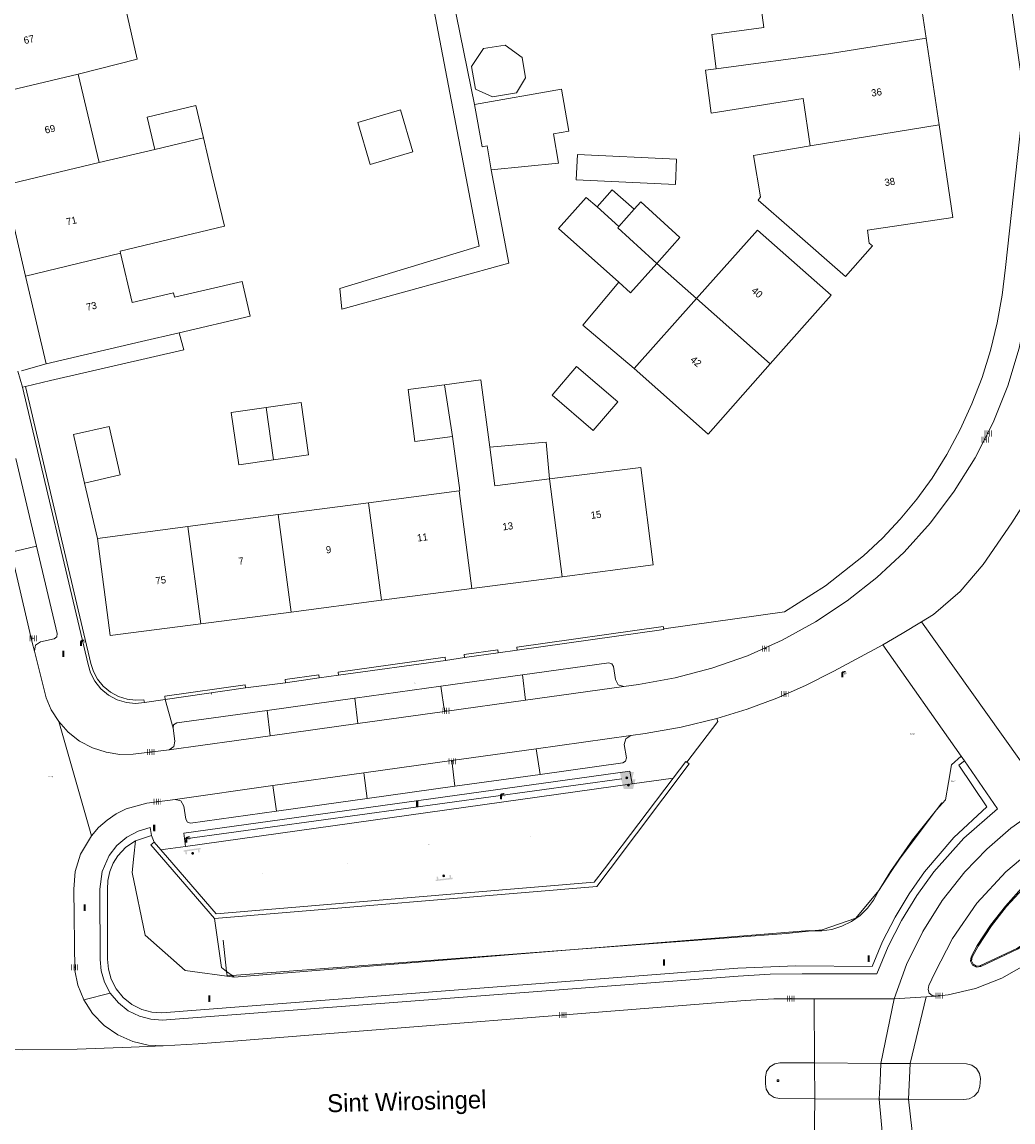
# Model space of a CAD drawing. Header units: metres. Extents: x 197457 to 198138, y 353986 to 354984.
# Tile 72 of 217: x 197927 to 197996, y 354077 to 354154. Entities that reach past the tile are written whole.
import ezdxf
from ezdxf.enums import TextEntityAlignment as Align

# ---------------------------------------------------------------- set-up
doc = ezdxf.new("R2010")
doc.units = ezdxf.units.M
doc.header["$MEASUREMENT"] = 0
for name, color, linetype, lineweight, true_color in [('afvalbak', 7, 'Continuous', 0, 0x6a2d14), ('bank', 7, 'Continuous', 0, 0x681648), ('benzine-   olieput', 7, 'Continuous', 0, 0x104b6e), ('CAI-kast', 7, 'Continuous', 0, 0x104b6e), ('kolk', 7, 'Continuous', 0, 0x104b6e), ('lichtmast', 7, 'Continuous', 0, 0x104b6e), ('speelvoorziening', 7, 'Continuous', 0, 0x4a641a), ('verkeersbordpaal', 7, 'Continuous', 0, 0x104b6e)]:
    doc.layers.add(name, color=color, linetype=linetype, lineweight=lineweight, true_color=true_color)
for name, color, linetype, lineweight in [('bijgebouw', 1, 'Continuous', 13), ('cultuurscheiding geen IMGeo', 7, 'Continuous', 0), ('grens individueel parkeervak', 7, 'Continuous', 0), ('Grens maaiveld', 253, 'Continuous', 0), ('grens WOZ object', 7, 'Continuous', 0), ('heg geen IMGeo', 7, 'Continuous', 0), ('hoofdgebouw', 1, 'Continuous', 0), ('Hoogtepunt', 7, 'Continuous', 0), ('huisnummerreeks BGT', 7, 'Continuous', 0), ('kant muur geen IMGeo', 30, 'Continuous', 0), ('kant onverhard', 7, 'Continuous', 0), ('kant verharding', 7, 'Continuous', 0), ('kruinlijn', 1, 'Continuous', 0), ('muur breder dan 30cm', 30, 'Continuous', 0), ('openbare ruimte label tekst', 7, 'Continuous', 0), ('raster geen IMGeo', 7, 'Continuous', 0), ('tussenmuur', 1, 'Continuous', 13), ('tussenmuur bijgebouw (GBKN Zuid)', 1, 'Continuous', 13), ('verkeerszuil', 7, 'Continuous', 0), ('vlakafsluiter', 1, 'Continuous', 0)]:
    doc.layers.add(name, color=color, linetype=linetype, lineweight=lineweight)
doc.styles.add('Style-WORKING', font='WORKING.shx')

# ---------------------------------------------------------------- blocks, each defined once
blk = doc.blocks.new('bak')
at = {"layer": 'afvalbak', "linetype": 'Continuous', "lineweight": 0, "true_color": 0xbd2877}
h = blk.add_hatch(color=232, dxfattribs=at)
h.paths.add_polyline_path([(-0.325, -0.275), (-0.5, 0.4), (0.5, 0.4), (0.325, -0.275)])
edge = h.paths.add_edge_path(flags=16)
edge.add_arc((0, 0), 0.1, 0, 360)
at = {"layer": 'afvalbak', "linetype": 'Continuous', "lineweight": 0, "true_color": 0x681648}
blk.add_hatch(color=219, dxfattribs=at).paths.add_polyline_path([(0.1, 0, 1), (-0.1, 0, 1)])
blk = doc.blocks.new('bank')
at = {"layer": 'bank', "linetype": 'Continuous', "lineweight": 0, "true_color": 0xde7233}
blk.add_hatch(color=13, dxfattribs=at).paths.add_polyline_path([(0.4, 0), (0.4, 0.2), (-0.4, 0.2), (-0.4, 0), (-0.5, 0), (-0.5, 0.2), (-0.6, 0.2), (-0.6, 0.3), (0.6, 0.3), (0.6, 0.2), (0.5, 0.2), (0.5, 0)])
at = {"layer": 'bank', "linetype": 'Continuous', "lineweight": 0, "true_color": 0x6a2d14}
blk.add_hatch(color=26, dxfattribs=at).paths.add_polyline_path([(0.1, 0, 1), (-0.1, 0, 1)])
blk = doc.blocks.new('kolk')
at = {"layer": 'kolk', "linetype": 'Continuous', "lineweight": 0, "true_color": 0xbd2877}
for points in [[(-0.49, -0.43), (-0.49, 0), (-0.49, 0.42), (-0.4, 0.42), (-0.4, 0), (-0.4, -0.43)], [(-0.19, -0.43), (-0.19, 0), (-0.19, 0.42), (-0.11, 0.42), (-0.11, 0), (-0.11, -0.43)], [(0.11, -0.43), (0.11, 0), (0.11, 0.42), (0.19, 0.42), (0.19, 0), (0.19, -0.43)], [(0.4, -0.43), (0.4, 0), (0.4, 0.42), (0.49, 0.42), (0.49, 0), (0.49, -0.43)]]:
    blk.add_hatch(color=232, dxfattribs=at).paths.add_polyline_path(points)
at = {"layer": 'kolk', "linetype": 'Continuous', "lineweight": 0, "true_color": 0x681648}
blk.add_hatch(color=219, dxfattribs=at).paths.add_polyline_path([(0.1, 0, 1), (-0.1, 0, 1)])
blk = doc.blocks.new('kast')
at = {"layer": 'CAI-kast', "linetype": 'Continuous', "lineweight": 0, "true_color": 0xbd2877}
h = blk.add_hatch(color=232, dxfattribs=at)
edge = h.paths.add_edge_path()
edge.add_arc((0, 0), 0.1, 0, 360)
edge.add_line((0, -0.1), (0.34, -0.1))
edge.add_line((0.34, -0.1), (0.34, 0.47))
edge.add_line((0.34, 0.47), (-0.34, 0.47))
edge.add_line((-0.34, 0.47), (-0.34, -0.1))
edge.add_line((-0.34, -0.1), (0, -0.1))
edge = h.paths.add_edge_path(flags=16)
edge.add_arc((-0.2, 0.31), 0.0607, 0, 360)
at = {"layer": 'CAI-kast', "linetype": 'Continuous', "lineweight": 0, "true_color": 0x681648}
blk.add_hatch(color=219, dxfattribs=at).paths.add_polyline_path([(-0.1, 0, 1), (0.1, 0, 1)])
at = {"layer": 'CAI-kast', "color": 232, "linetype": 'Continuous', "lineweight": 0, "true_color": 0xbd2877, "extrusion": (0, 0, -1)}
blk.add_solid([(-0.34, 0.65), (0.34, 0.65), (-0.34, 0.55), (0.34, 0.55)], dxfattribs=at)
blk = doc.blocks.new('benzineolieput')
at = {"layer": 'benzine-   olieput', "linetype": 'Continuous', "lineweight": 0, "true_color": 0xbd2877}
h = blk.add_hatch(color=232, dxfattribs=at)
edge = h.paths.add_edge_path()
edge.add_spline(control_points=[(0.44, 0), (0.44, 0.04), (0.43, 0.09), (0.36, 0.2), (0.28, 0.26), (0.09, 0.32), (-0.02, 0.33), (-0.22, 0.29), (-0.31, 0.24), (-0.42, 0.12), (-0.44, 0.06), (-0.44, -0.06), (-0.42, -0.12), (-0.33, -0.22), (-0.28, -0.26), (-0.1, -0.33), (0.04, -0.33), (0.27, -0.27), (0.37, -0.2), (0.43, -0.08), (0.44, -0.04), (0.44, 0)], knot_values=[0, 0, 0, 0, 0.060484, 0.060484, 0.178041, 0.178041, 0.295599, 0.295599, 0.413157, 0.413157, 0.498623, 0.498623, 0.584089, 0.584089, 0.669555, 0.669555, 0.808438, 0.808438, 0.94732, 0.94732, 1, 1, 1, 1], degree=3, periodic=0)
edge = h.paths.add_edge_path(flags=16)
edge.add_ellipse((0, 0), major_axis=(0.392, 0), ratio=0.689655, start_angle=0, end_angle=360)
h = blk.add_hatch(color=232, dxfattribs=at)
h.paths.add_polyline_path([(-0.05, -0.09, -0.572477), (-0.05, 0.09, 0.381612), (-0.15, 0.17), (-0.25, 0.17), (-0.25, -0.18), (-0.15, -0.18, 0.381612)])
h.paths.add_polyline_path([(-0.15, -0.12), (-0.2, -0.12), (-0.2, -0.02), (-0.15, -0.02, -1)], flags=16)
h.paths.add_polyline_path([(-0.15, 0.02), (-0.2, 0.02), (-0.2, 0.12), (-0.15, 0.12, -1)], flags=16)
at = {"layer": 'benzine-   olieput', "linetype": 'Continuous', "lineweight": 0, "true_color": 0x681648}
blk.add_hatch(color=219, dxfattribs=at).paths.add_polyline_path([(0.1, 0, 1), (-0.1, 0, 1)])
at = {"layer": 'benzine-   olieput', "linetype": 'Continuous', "lineweight": 0, "true_color": 0xbd2877}
h = blk.add_hatch(color=232, dxfattribs=at)
h.paths.add_polyline_path([(0.27, -0.08), (0.27, 0.07, 1), (0.07, 0.07), (0.07, 0.07, -0.377964), (0.07, -0.07), (0.07, -0.08, 1)])
h.paths.add_polyline_path([(0.12, -0.08), (0.12, 0.07, -1), (0.23, 0.07), (0.23, -0.08, -1)], flags=16)
blk = doc.blocks.new('lichtmast')
at = {"layer": 'lichtmast', "linetype": 'Continuous', "lineweight": 0, "true_color": 0xbd2877}
for points in [[(0.15, 0.42, -0.344151), (0.3, 0.61), (0.43, 0.64, 0.960861), (0.4, 0.79), (0.1, 0.74, 0.366629), (-0.15, 0.45), (-0.15, -0.1), (0, -0.1, -0.414214), (-0.1, 0, -1), (0.1, 0, -0.414214), (0, -0.1), (0.15, -0.1)], [(0.35, 0.55, 1), (0.3, 0.56), (0.23, 0.32, 1), (0.28, 0.31)], [(0.42, 0.58, 1), (0.38, 0.57), (0.44, 0.33, 1), (0.48, 0.34)], [(0.49, 0.61, 1), (0.45, 0.58), (0.63, 0.4, 1), (0.66, 0.43)]]:
    blk.add_hatch(color=232, dxfattribs=at).paths.add_polyline_path(points)
at = {"layer": 'lichtmast', "linetype": 'Continuous', "lineweight": 0, "true_color": 0x681648}
blk.add_hatch(color=219, dxfattribs=at).paths.add_polyline_path([(-0.1, 0, 1), (0.1, 0, 1)])
blk = doc.blocks.new('DUMMY_2')
at = {"layer": 'verkeerszuil', "color": 7, "lineweight": 0, "flags": 128}
blk.add_lwpolyline([(0.5, -0.5), (-0.5, -0.5), (-0.5, 0.5), (0.5, 0.5), (0.5, -0.5)], close=True, dxfattribs=at)
blk = doc.blocks.new('paal')
at = {"layer": 'verkeersbordpaal', "linetype": 'Continuous', "lineweight": 0, "true_color": 0xbd2877}
blk.add_hatch(color=232, dxfattribs=at).paths.add_polyline_path([(0.15, 0.8), (-0.15, 0.8), (-0.15, -0.1), (0, -0.1, -0.414214), (-0.1, 0, -1), (0.1, 0, -0.414214), (0, -0.1), (0.15, -0.1)])
at = {"layer": 'verkeersbordpaal', "linetype": 'Continuous', "lineweight": 0, "true_color": 0x681648}
blk.add_hatch(color=219, dxfattribs=at).paths.add_polyline_path([(-0.1, 0, 1), (0.1, 0, 1)])
blk = doc.blocks.new('speelvoorziening')
at = {"layer": 'speelvoorziening', "linetype": 'Continuous', "lineweight": 0, "true_color": 0xde7233}
h = blk.add_hatch(color=13, dxfattribs=at)
h.paths.add_polyline_path([(-0.41, 0.3, 1), (-0.43, 0.24), (-0.06, 0.1, 1.9537), (0.12, 0.03), (0.49, -0.12, 1), (0.52, -0.06)])
edge = h.paths.add_edge_path(flags=16)
edge.add_arc((0, 0), 0.1, 0, 360)
at = {"layer": 'speelvoorziening', "linetype": 'Continuous', "lineweight": 0, "true_color": 0x6a2d14}
blk.add_hatch(color=26, dxfattribs=at).paths.add_polyline_path([(-0.1, 0, 1), (0.1, 0, 1)])

msp = doc.modelspace()

# ---------------------------------------------------------------- linework, layer by layer
at = {"layer": 'bijgebouw', "linetype": 'Continuous', "lineweight": 13}
for p, q in [((197939.614, 354146.12), (197939.082, 354148.382)), ((197959.761, 354143.883), (197959.46, 354145.566)), ((197933.781, 354122.527), (197933.001, 354125.914)), ((197931.293, 354121.954), (197933.781, 354122.527))]:
    msp.add_line(p, q, dxfattribs=at)
at = {"layer": 'bijgebouw', "linetype": 'Continuous', "lineweight": 13, "flags": 128}
for points in [[(197964.102, 354146.398), (197965.192, 354146.593), (197964.663, 354149.544), (197958.585, 354148.455)], [(197939.082, 354148.382), (197935.679, 354147.566), (197936.209, 354145.314)], [(197958.585, 354148.455), (197959.114, 354145.504), (197959.46, 354145.566)], [(197964.102, 354146.398), (197964.466, 354144.362), (197959.761, 354143.883)], [(197967.161, 354141.29), (197966.406, 354141.961), (197964.458, 354139.769), (197968.687, 354136.01)], [(197969.765, 354141.129), (197970.22, 354141.641), (197972.951, 354139.142), (197971.339, 354137.328)], [(197964.013, 354128.113), (197965.734, 354130.117), (197968.617, 354127.64), (197966.896, 354125.636), (197964.013, 354128.113)], [(197956.485, 354128.84), (197953.936, 354128.503), (197954.418, 354124.855), (197957.05, 354125.203)], [(197944.519, 354123.587), (197946.962, 354123.937), (197946.439, 354127.589), (197943.996, 354127.239)], [(197944.519, 354123.587), (197942.075, 354123.237), (197941.552, 354126.889), (197943.996, 354127.239)], [(197933.001, 354125.914), (197930.513, 354125.341), (197931.293, 354121.954)]]:
    msp.add_lwpolyline(points, dxfattribs=at)
at = {"layer": 'cultuurscheiding geen IMGeo', "linetype": 'Continuous', "lineweight": 0}
for p, q in [((197965.556, 354089.274), (197975.981, 354090.12)), ((197941.76, 354087.344), (197965.556, 354089.274)), ((197941.612, 354087.457), (197941.228, 354087.752)), ((197941.76, 354087.344), (197941.612, 354087.457))]:
    msp.add_line(p, q, dxfattribs=at)
at = {"layer": 'cultuurscheiding geen IMGeo', "linetype": 'Continuous', "lineweight": 0, "flags": 128}
for points in [[(197992.651, 354102.832), (197991.974, 354102.21), (197991.763, 354100.991)], [(197991.763, 354100.991), (197991.552, 354099.771), (197990.934, 354099.07)], [(197987.698, 354094.74), (197989.241, 354096.961), (197990.934, 354099.07)], [(197984.965, 354091.24), (197985.57, 354091.668), (197986.095, 354092.178), (197986.526, 354092.748), (197986.881, 354093.41)], [(197941.228, 354087.752), (197940.882, 354088.017), (197940.373, 354091.446)], [(197982.208, 354090.596), (197982.897, 354090.585), (197983.603, 354090.693), (197984.302, 354090.912), (197984.965, 354091.24)], [(197975.981, 354090.12), (197982.035, 354090.611), (197982.208, 354090.596)]]:
    msp.add_lwpolyline(points, dxfattribs=at)
at = {"layer": 'grens individueel parkeervak', "linetype": 'Continuous', "lineweight": 0}
for p, q in [((197926.465, 354123.676), (197927.922, 354117.528)), ((197926.148, 354117.115), (197927.922, 354117.528)), ((197956.215, 354107.718), (197961.955, 354108.516)), ((197962.165, 354106.75), (197961.955, 354108.516)), ((197950.204, 354106.882), (197956.215, 354107.718)), ((197956.215, 354107.718), (197956.48, 354105.958)), ((197969.038, 354107.707), (197962.165, 354106.75)), ((197944.061, 354106.028), (197950.204, 354106.882)), ((197950.42, 354105.114), (197950.204, 354106.882)), ((197962.165, 354106.75), (197956.48, 354105.958)), ((197944.278, 354104.258), (197944.061, 354106.028)), ((197956.48, 354105.958), (197950.42, 354105.114)), ((197950.42, 354105.114), (197944.278, 354104.258)), ((197944.278, 354104.258), (197937.22, 354103.275)), ((197969.528, 354104.266), (197962.911, 354103.34)), ((197962.911, 354103.34), (197956.994, 354102.512)), ((197963.169, 354101.547), (197962.911, 354103.34)), ((197956.994, 354102.512), (197950.842, 354101.651)), ((197956.994, 354102.512), (197957.218, 354100.718)), ((197950.842, 354101.651), (197944.475, 354100.76)), ((197951.062, 354099.861), (197950.842, 354101.651)), ((197963.169, 354101.547), (197957.218, 354100.718)), ((197944.475, 354100.76), (197937.626, 354099.801)), ((197944.475, 354100.76), (197944.728, 354098.979)), ((197957.218, 354100.718), (197951.062, 354099.861)), ((197951.062, 354099.861), (197944.728, 354098.979))]:
    msp.add_line(p, q, dxfattribs=at)
at = {"layer": 'grens individueel parkeervak', "linetype": 'Continuous', "lineweight": 0, "flags": 128}
for points in [[(197927.922, 354117.528), (197929.372, 354111.406), (197929.336, 354111.176), (197929.147, 354111.038), (197928.206, 354110.842), (197927.862, 354110.597), (197927.78, 354110.182)], [(197926.148, 354117.115), (197927.626, 354110.796), (197927.78, 354110.182)], [(197961.955, 354108.516), (197967.981, 354109.354), (197968.205, 354109.3), (197968.324, 354109.102), (197968.46, 354108.185), (197968.649, 354107.825), (197969.038, 354107.707)], [(197937.487, 354104.788), (197937.523, 354105.03), (197937.736, 354105.149), (197944.061, 354106.028)], [(197937.22, 354103.275), (197937.537, 354103.502), (197937.609, 354103.885), (197937.487, 354104.788)], [(197963.169, 354101.547), (197968.969, 354102.354), (197969.163, 354102.479), (197969.217, 354102.703), (197969.063, 354103.636), (197969.172, 354104.042), (197969.528, 354104.266)], [(197944.728, 354098.979), (197938.706, 354098.141), (197938.485, 354098.205), (197938.366, 354098.402), (197938.236, 354099.333), (197938.027, 354099.692), (197937.626, 354099.801)]]:
    msp.add_lwpolyline(points, dxfattribs=at)
at = {"layer": 'Grens maaiveld', "linetype": 'Continuous', "lineweight": 0}
for p, q in [((197965.556, 354089.274), (197975.981, 354090.12)), ((197941.76, 354087.344), (197965.556, 354089.274)), ((197941.612, 354087.457), (197941.228, 354087.752)), ((197941.76, 354087.344), (197941.612, 354087.457)), ((197982.358, 354085.826), (197982.384, 354081.352)), ((197987.969, 354085.833), (197987.025, 354081.311)), ((197990.207, 354085.974), (197987.969, 354085.833)), ((197990.207, 354085.974), (197989.084, 354081.295)), ((197990.901, 354086.018), (197990.207, 354085.974)), ((197989.084, 354081.295), (197987.025, 354081.311)), ((197982.416, 354078.827), (197982.345, 354074.684)), ((197988.963, 354078.812), (197986.919, 354078.802)), ((197986.919, 354078.802), (197987.299, 354074.646)), ((197989.446, 354074.601), (197988.963, 354078.812))]:
    msp.add_line(p, q, dxfattribs=at)
at = {"layer": 'Grens maaiveld', "linetype": 'Continuous', "lineweight": 0, "flags": 128}
for points in [[(197992.651, 354102.832), (197991.974, 354102.21), (197991.763, 354100.991)], [(197991.763, 354100.991), (197991.552, 354099.771), (197990.934, 354099.07)], [(197987.698, 354094.74), (197989.241, 354096.961), (197990.934, 354099.07)], [(197984.965, 354091.24), (197985.57, 354091.668), (197986.095, 354092.178), (197986.526, 354092.748), (197986.881, 354093.41)], [(197941.228, 354087.752), (197940.882, 354088.017), (197940.373, 354091.446)], [(197982.208, 354090.596), (197982.897, 354090.585), (197983.603, 354090.693), (197984.302, 354090.912), (197984.965, 354091.24)], [(197975.981, 354090.12), (197982.035, 354090.611), (197982.208, 354090.596)]]:
    msp.add_lwpolyline(points, dxfattribs=at)
at = {"layer": 'grens WOZ object', "linetype": 'Continuous', "lineweight": 0}
for p, q in [((197958.362, 354151.118), (197959.22, 354152.377)), ((197959.22, 354152.377), (197960.74, 354152.612)), ((197960.74, 354152.612), (197961.909, 354151.755)), ((197961.909, 354151.755), (197962.146, 354150.325)), ((197958.655, 354149.538), (197958.362, 354151.118)), ((197962.146, 354150.325), (197961.53, 354149.269)), ((197959.832, 354149.009), (197958.655, 354149.538)), ((197961.53, 354149.269), (197959.832, 354149.009)), ((197950.406, 354147.209), (197953.407, 354148.087)), ((197953.407, 354148.087), (197954.27, 354145.14)), ((197951.269, 354144.262), (197950.406, 354147.209)), ((197954.27, 354145.14), (197951.269, 354144.262)), ((197968.695, 354139.926), (197967.161, 354141.29)), ((197968.695, 354139.926), (197969.765, 354141.129)), ((197974.123, 354134.866), (197971.339, 354137.328)), ((197969.769, 354129.971), (197974.123, 354134.866)), ((197959.657, 354124.462), (197960.016, 354121.746)), ((197960.016, 354121.746), (197963.824, 354122.248))]:
    msp.add_line(p, q, dxfattribs=at)
at = {"layer": 'grens WOZ object', "linetype": 'Continuous', "lineweight": 0, "flags": 128}
for points in [[(197965.787, 354144.964), (197972.735, 354144.629), (197972.65, 354142.864), (197965.702, 354143.198), (197965.787, 354144.964)], [(197969.765, 354141.129), (197968.227, 354142.493), (197967.161, 354141.29)], [(197968.687, 354136.01), (197969.514, 354135.275), (197971.339, 354137.328)], [(197969.769, 354129.971), (197966.161, 354133.019), (197968.687, 354136.01)], [(197963.824, 354122.248), (197963.59, 354124.82), (197959.657, 354124.462)]]:
    msp.add_lwpolyline(points, dxfattribs=at)
at = {"layer": 'heg geen IMGeo', "linetype": 'Continuous', "lineweight": 0}
msp.add_line((197938.324, 354097.03), (197968.898, 354101.248), dxfattribs=at)
at = {"layer": 'hoofdgebouw', "linetype": 'Continuous', "lineweight": 0}
for p, q in [((197990.209, 354153.108), (197989.282, 354159.381)), ((197991.105, 354147.043), (197990.209, 354153.108)), ((197932.308, 354144.391), (197930.839, 354150.598)), ((197940.226, 354143.521), (197939.614, 354146.12)), ((197936.209, 354145.314), (197932.308, 354144.391)), ((197925.671, 354142.82), (197927.163, 354136.45)), ((197934.628, 354134.589), (197933.808, 354138.053)), ((197927.163, 354136.45), (197928.604, 354130.299)), ((197937.899, 354132.476), (197935.273, 354131.861)), ((197928.604, 354130.299), (197935.273, 354131.861)), ((197957.05, 354125.203), (197957.55, 354121.42)), ((197957.499, 354121.413), (197951.174, 354120.577)), ((197957.55, 354121.42), (197957.499, 354121.413)), ((197951.174, 354120.577), (197944.849, 354119.741)), ((197944.849, 354119.741), (197938.524, 354118.906)), ((197932.2, 354118.07), (197938.524, 354118.906)), ((197958.404, 354114.565), (197964.731, 354115.39)), ((197952.077, 354113.74), (197958.404, 354114.565)), ((197945.75, 354112.915), (197952.077, 354113.74)), ((197939.425, 354112.09), (197945.75, 354112.915))]:
    msp.add_line(p, q, dxfattribs=at)
at = {"layer": 'hoofdgebouw', "linetype": 'Continuous', "lineweight": 0, "flags": 128}
for points in [[(197975.508, 354150.972), (197975.188, 354153.37), (197978.828, 354153.856), (197978.318, 354157.673)], [(197934.173, 354155.139), (197934.98, 354151.634), (197930.839, 354150.598)], [(197975.508, 354150.972), (197974.746, 354150.87), (197975.146, 354147.863), (197981.586, 354148.889), (197982.085, 354145.562)], [(197991.105, 354147.043), (197992.065, 354140.55), (197986.097, 354139.657), (197986.213, 354138.751), (197986.449, 354138.57), (197984.549, 354136.414), (197980.798, 354139.72)], [(197980.798, 354139.72), (197978.447, 354141.766), (197978.606, 354141.993), (197978.11, 354144.897), (197982.085, 354145.562)], [(197940.226, 354143.521), (197941.085, 354139.931), (197933.773, 354138.201), (197933.808, 354138.053)], [(197979.28, 354130.295), (197983.541, 354135.108), (197978.393, 354139.667), (197974.123, 354134.866)], [(197934.628, 354134.589), (197937.516, 354135.265), (197937.586, 354134.965), (197942.309, 354136.071), (197942.878, 354133.642), (197937.899, 354132.476)], [(197979.28, 354130.295), (197974.93, 354125.381), (197969.769, 354129.971)], [(197956.485, 354128.84), (197959.034, 354129.176), (197959.657, 354124.462)], [(197964.731, 354115.39), (197971.096, 354116.22), (197970.217, 354123.048), (197963.824, 354122.248)], [(197932.2, 354118.07), (197933.087, 354111.264), (197939.425, 354112.09)]]:
    msp.add_lwpolyline(points, dxfattribs=at)
at = {"layer": 'kant muur geen IMGeo', "linetype": 'Continuous', "lineweight": 0}
msp.add_line((197931.293, 354121.954), (197932.2, 354118.07), dxfattribs=at)
at = {"layer": 'kant onverhard', "linetype": 'Continuous', "lineweight": 0}
msp.add_line((197938.356, 354096.503), (197969.61, 354100.881), dxfattribs=at)
at = {"layer": 'kant verharding', "linetype": 'Continuous', "lineweight": 0}
for p, q in [((197955.685, 354162.655), (197958.585, 354148.455)), ((197926.952, 354128.668), (197926.605, 354129.784)), ((197928.604, 354130.299), (197926.862, 354129.82)), ((197927.147, 354128.713), (197928.899, 354129.123)), ((197992.651, 354102.832), (197987.172, 354110.631)), ((197956.558, 354109.531), (197957.894, 354109.735)), ((197960.233, 354110.06), (197961.575, 354110.249)), ((197947.712, 354108.312), (197949.063, 354108.494)), ((197942.552, 354107.612), (197945.357, 354107.963)), ((197935.473, 354106.574), (197936.935, 354106.797)), ((197992.885, 354102.5), (197992.651, 354102.832)), ((197969.61, 354100.881), (197972.481, 354101.283)), ((197931.005, 354095.951), (197931.762, 354097.247)), ((197935.973, 354097.274), (197936.147, 354096.811)), ((197936.624, 354096.26), (197936.95, 354096.306)), ((197936.95, 354096.306), (197938.356, 354096.503)), ((197987.969, 354085.833), (197982.358, 354085.826)), ((197987.025, 354081.311), (197982.384, 354081.352)), ((197982.384, 354081.352), (197982.416, 354078.827)), ((197988.963, 354078.812), (197989.084, 354081.295)), ((197982.416, 354078.827), (197986.919, 354078.802))]:
    msp.add_line(p, q, dxfattribs=at)
at = {"layer": 'kant verharding', "linetype": 'Continuous', "lineweight": 0, "flags": 128}
for points in [[(197959.761, 354143.883), (197960.993, 354137.353), (197949.296, 354134.128), (197949.163, 354135.578), (197958.918, 354138.552), (197951.747, 354176.027), (197940.154, 354173.612), (197938.873, 354179.083)], [(197995.755, 354137.05), (197997.022, 354148.611), (197997.032, 354149.109), (197995.777, 354158.038)], [(197998.801, 354148.178), (197997.589, 354136.874), (197997.272, 354134.127), (197996.711, 354131.408), (197995.911, 354128.75), (197994.884, 354126.183), (197993.634, 354123.722), (197992.167, 354121.372), (197990.499, 354119.159), (197988.652, 354117.108), (197986.74, 354115.331), (197984.67, 354113.699), (197982.458, 354112.232), (197980.125, 354110.947), (197977.694, 354109.859), (197975.191, 354108.977), (197972.641, 354108.307), (197970.071, 354107.851), (197969.038, 354107.707)], [(197990.611, 354122.293), (197991.646, 354123.958), (197992.58, 354125.695), (197993.405, 354127.494), (197994.117, 354129.346), (197994.711, 354131.239), (197995.182, 354133.162), (197995.531, 354135.103), (197995.755, 354137.05)], [(197928.899, 354129.123), (197938.239, 354131.289), (197937.899, 354132.476)], [(197989.88, 354112.232), (197990.705, 354112.746), (197992.588, 354114.356), (197994.199, 354116.237), (197996.189, 354119.155), (197998.083, 354122.136), (197998.744, 354123.348), (197999.411, 354124.762), (198000.447, 354127.301), (198001.301, 354129.914), (198001.966, 354132.582)], [(197971.828, 354111.742), (197980.286, 354112.933), (197983.158, 354114.744), (197985.812, 354116.861), (197987.136, 354118.102), (197988.382, 354119.426), (197989.543, 354120.826), (197990.611, 354122.293)], [(197987.172, 354110.631), (197988.531, 354111.418), (197989.88, 354112.232)], [(198001.243, 354102.909), (198000.799, 354102.544), (197997.907, 354100.966), (197989.88, 354112.232)], [(197987.172, 354110.631), (197983.728, 354108.778), (197981.762, 354107.774), (197979.738, 354106.882), (197977.666, 354106.108), (197975.557, 354105.454)], [(197929.474, 354105.245), (197928.953, 354106.064), (197928.588, 354106.919), (197927.78, 354110.182)], [(197937.22, 354103.275), (197934.677, 354102.966), (197933.747, 354102.951), (197932.788, 354103.094), (197931.838, 354103.404), (197930.943, 354103.88), (197930.144, 354104.504), (197929.474, 354105.245)], [(197975.557, 354105.454), (197973.056, 354104.845), (197970.52, 354104.405), (197969.528, 354104.266)], [(197973.439, 354102.411), (197975.609, 354105.242), (197975.557, 354105.454)], [(197969.61, 354100.881), (197969.462, 354101.767), (197938.239, 354097.441), (197938.356, 354096.503)], [(197992.901, 354094.728), (197994.44, 354096.323), (197996.127, 354097.775), (197997.942, 354099.064), (197999.86, 354100.174), (198001.619, 354101.129)], [(197931.762, 354097.247), (197932.272, 354097.83), (197932.857, 354098.346), (197933.504, 354098.782), (197934.197, 354099.128), (197935.642, 354099.533), (197937.626, 354099.801)], [(197995.784, 354094.727), (197997.828, 354096.458), (198000.078, 354097.946), (198002.489, 354099.155), (198005.009, 354100.063), (198005.967, 354100.265), (198006.204, 354100.287), (198006.453, 354100.176), (198006.61, 354099.953), (198006.634, 354099.716)], [(197931.005, 354095.951), (197930.637, 354094.756), (197930.524, 354093.51), (197930.597, 354087.814), (197930.812, 354086.789), (197931.228, 354085.767)], [(197992.901, 354094.728), (197991.321, 354092.722), (197989.957, 354090.546), (197988.834, 354088.236), (197987.969, 354085.833)], [(197995.784, 354094.727), (197993.758, 354092.519), (197992.041, 354090.063), (197990.819, 354087.64), (197990.386, 354086.757), (197990.331, 354086.49), (197990.421, 354086.233), (197990.631, 354086.059), (197990.901, 354086.018)], [(198004.543, 354094.758), (198003.281, 354093.278), (198001.799, 354092.019), (197998.777, 354089.431), (197997.216, 354088.249), (197995.491, 354087.283), (197993.649, 354086.565), (197991.744, 354086.111), (197990.901, 354086.018)], [(197936.785, 354082.543), (197939.242, 354082.689), (197941.702, 354082.866), (197977.53, 354085.716), (197979.536, 354085.824), (197982.358, 354085.826)], [(197931.228, 354085.767), (197931.85, 354084.807), (197932.66, 354083.968), (197933.617, 354083.302), (197934.664, 354082.84), (197935.739, 354082.592), (197936.785, 354082.543)], [(197919.384, 354082.499), (197923.175, 354082.327), (197926.971, 354082.259), (197930.767, 354082.296), (197934.559, 354082.437), (197936.785, 354082.543)], [(197982.416, 354078.827), (197979.938, 354078.841), (197979.563, 354078.909), (197979.218, 354079.145), (197979.007, 354079.505), (197978.965, 354079.884), (197978.956, 354080.359), (197979.025, 354080.729), (197979.252, 354081.07), (197979.597, 354081.289), (197979.969, 354081.35), (197982.384, 354081.352)], [(197986.919, 354078.802), (197986.979, 354080.054), (197987.025, 354081.311)], [(197988.963, 354078.812), (197992.828, 354078.779), (197993.207, 354078.824), (197993.57, 354079.012), (197993.838, 354079.321), (197993.969, 354079.68), (197993.997, 354080.239), (197993.936, 354080.61), (197993.724, 354080.956), (197993.395, 354081.192), (197993.03, 354081.281), (197989.084, 354081.295)]]:
    msp.add_lwpolyline(points, dxfattribs=at)
at = {"layer": 'kruinlijn', "linetype": 'Continuous', "lineweight": 0}
msp.add_line((197934.853, 354096.898), (197934.738, 354095.812), dxfattribs=at)
at = {"layer": 'kruinlijn', "linetype": 'Continuous', "lineweight": 0, "flags": 128}
for points in [[(197934.738, 354095.812), (197934.619, 354094.681), (197935.523, 354090.278)], [(197935.523, 354090.278), (197938.339, 354087.805), (197941.76, 354087.344)]]:
    msp.add_lwpolyline(points, dxfattribs=at)
at = {"layer": 'muur breder dan 30cm', "linetype": 'Continuous', "lineweight": 0}
for p, q in [((197926.952, 354128.668), (197927.147, 354128.713)), ((197957.894, 354109.735), (197960.233, 354110.06)), ((197949.063, 354108.494), (197956.558, 354109.531)), ((197945.357, 354107.963), (197947.712, 354108.312)), ((197936.935, 354106.797), (197942.552, 354107.612)), ((197972.481, 354101.283), (197967.677, 354094.944)), ((197935.884, 354097.819), (197935.973, 354097.274)), ((197934.853, 354096.898), (197935.973, 354097.274)), ((197936.624, 354096.26), (197936.147, 354096.811)), ((197937.085, 354095.728), (197936.624, 354096.26)), ((197936.671, 354095.742), (197940.373, 354091.446))]:
    msp.add_line(p, q, dxfattribs=at)
at = {"layer": 'muur breder dan 30cm', "linetype": 'Continuous', "lineweight": 0, "flags": 128}
for points in [[(197926.952, 354128.668), (197931.534, 354109.25), (197931.707, 354108.66), (197932.003, 354108.079), (197932.423, 354107.547), (197932.953, 354107.102), (197933.563, 354106.773), (197934.212, 354106.578), (197934.861, 354106.517), (197935.473, 354106.574)], [(197927.147, 354128.713), (197931.734, 354109.306), (197931.912, 354108.756), (197932.2, 354108.22), (197932.598, 354107.73), (197933.091, 354107.317), (197933.656, 354107.008), (197934.258, 354106.817), (197934.863, 354106.745), (197935.439, 354106.781), (197935.473, 354106.574)], [(197971.828, 354111.742), (197971.801, 354111.894), (197961.554, 354110.464), (197961.575, 354110.249)], [(197961.575, 354110.249), (197971.838, 354111.689), (197971.828, 354111.742)], [(197956.558, 354109.531), (197956.521, 354109.764), (197949.048, 354108.707), (197949.063, 354108.494)], [(197960.233, 354110.06), (197960.21, 354110.281), (197957.868, 354109.95), (197957.894, 354109.735)], [(197947.712, 354108.312), (197947.688, 354108.527), (197945.339, 354108.204), (197945.357, 354107.963)], [(197942.552, 354107.612), (197942.522, 354107.82), (197936.903, 354107.015), (197936.935, 354106.797)], [(197968.069, 354094.937), (197973.609, 354102.281), (197973.439, 354102.411)], [(197973.439, 354102.411), (197973.374, 354102.461), (197972.481, 354101.283)], [(197992.885, 354102.5), (197992.48, 354102.198), (197994.45, 354099.281), (197992.14, 354097.134), (197990.095, 354094.732)], [(197992.885, 354102.5), (197995.188, 354099.143), (197992.835, 354097.071), (197990.748, 354094.731)], [(197933.005, 354095.876), (197933.547, 354096.573), (197934.238, 354097.154), (197935.035, 354097.577), (197935.884, 354097.819)], [(197933.623, 354095.853), (197934.18, 354096.444), (197934.853, 354096.898)], [(197936.147, 354096.811), (197935.925, 354096.608), (197936.671, 354095.742)], [(197933.005, 354095.876), (197932.508, 354094.738), (197932.36, 354093.505), (197932.377, 354088.573), (197932.448, 354087.793), (197932.68, 354086.994), (197933.085, 354086.227)], [(197990.095, 354094.732), (197989.003, 354093.177), (197988.021, 354091.546), (197987.156, 354089.85), (197986.413, 354088.101), (197981.071, 354088.134), (197977.018, 354087.98), (197936.684, 354084.845), (197935.995, 354084.894), (197935.287, 354085.085), (197934.603, 354085.43), (197933.992, 354085.92), (197933.498, 354086.528), (197933.149, 354087.21), (197932.954, 354087.918), (197932.901, 354088.606), (197932.882, 354093.492), (197932.912, 354094.117), (197933.049, 354094.736), (197933.29, 354095.323), (197933.623, 354095.853)], [(197967.677, 354094.944), (197966.96, 354093.997), (197940.495, 354091.789), (197937.085, 354095.728)], [(197933.085, 354086.227), (197933.651, 354085.544), (197934.347, 354084.995), (197935.125, 354084.61), (197935.93, 354084.399), (197936.711, 354084.347), (197977.035, 354087.423), (197979.278, 354087.56), (197981.525, 354087.584), (197986.751, 354087.588), (197987.534, 354089.484), (197988.467, 354091.318), (197989.542, 354093.072), (197990.748, 354094.731)], [(197940.373, 354091.446), (197967.139, 354093.704), (197968.069, 354094.937)], [(197998.119, 354094.731), (197996.885, 354093.574), (197995.744, 354092.32), (197994.705, 354090.978), (197993.779, 354089.563), (197993.358, 354088.775), (197993.307, 354088.467), (197993.447, 354088.189), (197993.725, 354088.046), (197994.033, 354088.093), (197996.596, 354089.302), (197999.004, 354090.839), (198001.196, 354092.671), (198003.122, 354094.75)], [(197998.242, 354094.731), (197996.992, 354093.568), (197995.836, 354092.305), (197994.785, 354090.952), (197993.849, 354089.524), (197993.429, 354088.737), (197993.385, 354088.484), (197993.495, 354088.253), (197993.718, 354088.127), (197993.973, 354088.152), (197994.005, 354088.165), (197996.545, 354089.362), (197998.932, 354090.882), (198001.107, 354092.693), (198003.018, 354094.75)]]:
    msp.add_lwpolyline(points, dxfattribs=at)
at = {"layer": 'raster geen IMGeo', "linetype": 'Continuous', "lineweight": 0}
for p, q in [((197991.306, 354099.562), (197990.934, 354099.07)), ((197987.751, 354094.74), (197986.881, 354093.41)), ((197941.228, 354087.752), (197940.986, 354089.929)), ((197965.556, 354089.274), (197941.612, 354087.457))]:
    msp.add_line(p, q, dxfattribs=at)
at = {"layer": 'raster geen IMGeo', "linetype": 'Continuous', "lineweight": 0, "flags": 128}
for points in [[(197990.934, 354099.07), (197988.326, 354095.621), (197987.751, 354094.74)], [(197986.881, 354093.41), (197985.28, 354091.48), (197982.921, 354090.673), (197982.208, 354090.596)], [(197982.208, 354090.596), (197980.405, 354090.401), (197965.556, 354089.274)], [(197941.612, 354087.457), (197941.264, 354087.431), (197941.228, 354087.752)]]:
    msp.add_lwpolyline(points, dxfattribs=at)
at = {"layer": 'tussenmuur', "linetype": 'Continuous', "lineweight": 13}
for p, q in [((197924.222, 354149.012), (197930.839, 354150.598)), ((197982.085, 354145.562), (197991.105, 354147.043)), ((197936.209, 354145.314), (197939.614, 354146.12)), ((197925.671, 354142.82), (197932.308, 354144.391)), ((197933.808, 354138.053), (197927.163, 354136.45)), ((197979.28, 354130.295), (197974.123, 354134.866)), ((197956.485, 354128.84), (197957.05, 354125.203)), ((197963.824, 354122.248), (197964.731, 354115.39)), ((197957.499, 354121.413), (197958.404, 354114.565)), ((197951.174, 354120.577), (197952.077, 354113.74)), ((197944.849, 354119.741), (197945.75, 354112.915)), ((197938.524, 354118.906), (197939.425, 354112.09))]:
    msp.add_line(p, q, dxfattribs=at)
at = {"layer": 'tussenmuur', "linetype": 'Continuous', "lineweight": 13, "flags": 128}
msp.add_lwpolyline([(197990.209, 354153.108), (197983.51, 354152.04), (197975.508, 354150.972)], dxfattribs=at)
at = {"layer": 'tussenmuur bijgebouw (GBKN Zuid)', "linetype": 'Continuous', "lineweight": 13}
msp.add_line((197943.996, 354127.239), (197944.519, 354123.587), dxfattribs=at)
at = {"layer": 'tussenmuur bijgebouw (GBKN Zuid)', "linetype": 'Continuous', "lineweight": 13, "flags": 128}
msp.add_lwpolyline([(197971.339, 354137.328), (197971.063, 354137.589), (197968.607, 354139.817), (197968.695, 354139.926)], dxfattribs=at)
at = {"layer": 'vlakafsluiter', "linetype": 'Continuous', "lineweight": 0}
for p, q in [((197936.935, 354106.797), (197937.487, 354104.788)), ((197929.474, 354105.245), (197931.762, 354097.247)), ((197986.881, 354093.41), (197987.698, 354094.74)), ((197931.228, 354085.767), (197933.085, 354086.227))]:
    msp.add_line(p, q, dxfattribs=at)

# ---------------------------------------------------------------- block references
at = {"layer": 'afvalbak', "linetype": 'Continuous', "lineweight": 0}
for p in [(197969.244, 354101.306), (197969.358, 354100.797)]:
    msp.add_blockref('bak', p, dxfattribs=at)
at = {"layer": 'bank', "linetype": 'Continuous', "lineweight": 0}
for p, rotation in [((197938.855, 354096.019), 8.04906170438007), ((197956.427, 354094.443), 186.6060341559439)]:
    msp.add_blockref('bank', p, dxfattribs=dict(at, rotation=rotation))
at = {"layer": 'benzine-   olieput', "linetype": 'Continuous', "lineweight": 0, "xscale": 0.1, "yscale": 0.1, "zscale": 0.1}
msp.add_blockref('benzineolieput', (197954.445, 354107.949), dxfattribs=at)
at = {"layer": 'CAI-kast', "linetype": 'Continuous', "lineweight": 0, "xscale": 0.1, "yscale": 0.1, "zscale": 0.1}
msp.add_blockref('kast', (197940.162, 354107.156), dxfattribs=at)
at = {"layer": 'kolk', "linetype": 'Continuous', "lineweight": 0, "xscale": 0.5, "yscale": 0.5}
for p in [(197994.333, 354124.993), (197994.542, 354125.423), (197927.687, 354111.071), (197978.973, 354110.354), (197980.318, 354107.175), (197956.566, 354106), (197935.925, 354103.121), (197957.023, 354102.458), (197936.379, 354099.636), (197930.585, 354088.045), (197980.727, 354085.838), (197991.102, 354086.048), (197964.777, 354084.702)]:
    msp.add_blockref('kolk', p, dxfattribs=at)
at = {"layer": 'lichtmast', "linetype": 'Continuous', "lineweight": 0, "xscale": 0.5, "yscale": 0.5}
for p in [(197931.039, 354110.59), (197984.328, 354108.397), (197960.44, 354099.846), (197938.416, 354096.82)]:
    msp.add_blockref('lichtmast', p, dxfattribs=at)
at = {"layer": 'speelvoorziening', "linetype": 'Continuous', "lineweight": 0, "xscale": 0.1, "yscale": 0.1, "zscale": 0.1}
for p in [(197955.384, 354096.612), (197962.538, 354097.198), (197949.668, 354095.277), (197943.737, 354094.598)]:
    msp.add_blockref('speelvoorziening', p, dxfattribs=at)
at = {"layer": 'verkeersbordpaal', "linetype": 'Continuous', "lineweight": 0, "xscale": 0.5, "yscale": 0.5}
for p in [(197929.799, 354109.813), (197954.573, 354099.327), (197936.154, 354097.618), (197931.298, 354092.038), (197971.845, 354088.194), (197986.181, 354088.469), (197940.016, 354085.667)]:
    msp.add_blockref('paal', p, dxfattribs=at)
at = {"layer": 'verkeerszuil', "lineweight": 0, "xscale": 0.1, "yscale": 0.1, "zscale": 0.1}
msp.add_blockref('DUMMY_2', (197979.827, 354080.098), dxfattribs=at)

# ---------------------------------------------------------------- texts
at = {"layer": 'Hoogtepunt', "linetype": 'Continuous', "lineweight": 0, "style": 'Style-WORKING'}
for s, p in [('27.96', (197989.065, 354104.328)), ('27.96', (197989.065, 354104.328)), ('27.52', (197928.734, 354101.336)), ('27.52', (197928.734, 354101.336)), ('28.01', (197991.936, 354101.007)), ('28.01', (197991.936, 354101.007))]:
    msp.add_text(s, height=0.1, dxfattribs=at).set_placement(p)
at = {"layer": 'huisnummerreeks BGT', "linetype": 'Continuous', "lineweight": 0, "style": 'Style-WORKING'}
for s, rotation, p in [('67', 13.2, (197927.392, 354153.019)), ('36', 8.4, (197986.726, 354149.314)), ('69', 13.2, (197928.861, 354146.743)), ('38', 8.4, (197987.652, 354143.047)), ('71', 13.2, (197930.366, 354140.313)), ('40', 318.5, (197978.368, 354135.3)), ('73', 13.2, (197931.766, 354134.338)), ('42', 318.5, (197974.087, 354130.464)), ('15', 7.4, (197967.091, 354119.732)), ('13', 7.4, (197960.913, 354118.926)), ('11', 7.4, (197954.937, 354118.147)), ('9', 7.4, (197948.365, 354117.29)), ('7', 7.4, (197942.242, 354116.491)), ('75', 7.4, (197936.615, 354115.147))]:
    msp.add_text(s, height=0.5, rotation=rotation, dxfattribs=at).set_placement(p, align=Align.MIDDLE_CENTER)
at = {"layer": 'openbare ruimte label tekst', "linetype": 'Continuous', "lineweight": 0, "style": 'Style-WORKING'}
msp.add_text('Sint Wirosingel', height=1.25, rotation=1.5, dxfattribs=at).set_placement((197953.843, 354078.654), align=Align.MIDDLE_CENTER)

doc.saveas('drawing.dxf')
